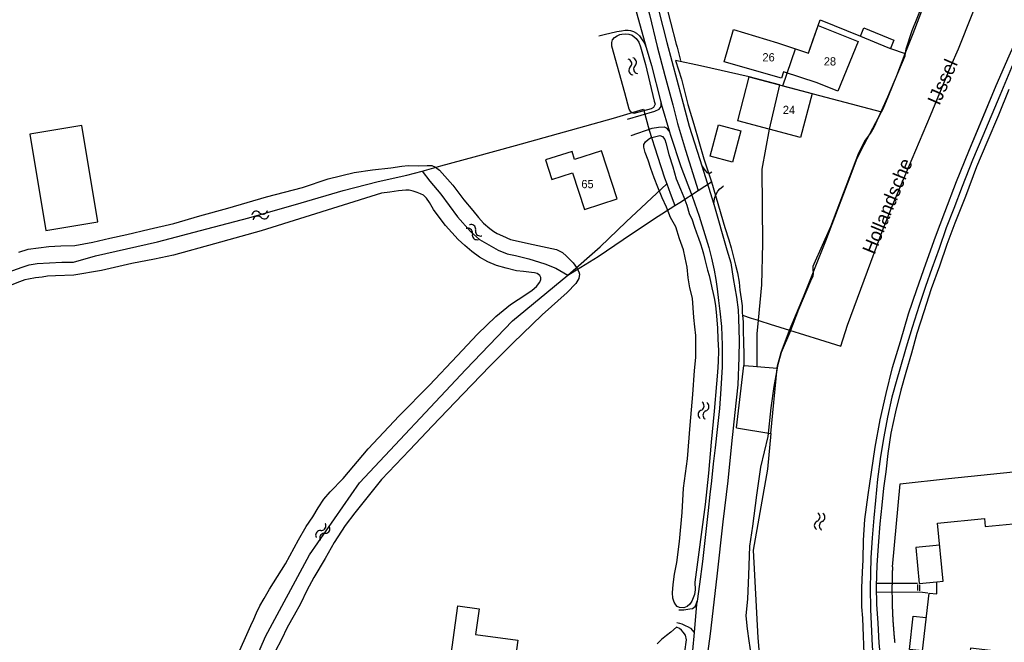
# Model space of a CAD drawing. Extents: x 123992 to 125854, y 449108 to 451911.
# Tile 155 of 175: x 124797 to 124977, y 451268 to 451382. Entities that reach past the tile are written whole.
import ezdxf
from ezdxf.enums import TextEntityAlignment as Align

# ---------------------------------------------------------------- set-up
doc = ezdxf.new("R2010")
doc.units = 0
for name, color, linetype in [('DEFAULT_113', 2, 'CONTINUOUS'), ('DEFAULT_118', 3, 'CONTINUOUS'), ('DEFAULT_21', 8, 'CONTINUOUS'), ('DEFAULT_23', 9, 'CONTINUOUS'), ('DEFAULT_4', 1, 'CONTINUOUS'), ('DEFAULT_48', 141, 'CONTINUOUS'), ('DEFAULT_7', 5, 'CONTINUOUS'), ('DEFAULT_79', 9, 'CONTINUOUS'), ('DEFAULT_99', 9, 'CONTINUOUS'), ('S05_WATER', 141, 'CONTINUOUS')]:
    doc.layers.add(name, color=color, linetype=linetype)

msp = doc.modelspace()

# ---------------------------------------------------------------- linework, layer by layer
at = {"layer": 'DEFAULT_21'}
for points in [[(124958.458, 451375.49), (124959.893, 451379.187), (124962.545, 451386.229), (124965.205, 451392.973), (124965.765, 451394.35)], [(124909.36, 451392.091), (124909.669, 451390.937), (124910.483, 451387.508), (124911.817, 451382.607), (124913.236, 451376.815), (124914.641, 451371.498), (124916.105, 451366.184), (124916.92, 451362.755), (124918.37, 451357.917), (124920.723, 451350.551)], [(124942.562, 451380.614), (124942.923, 451381.656), (124950.273, 451378.656)], [(124941.682, 451378.075), (124942.562, 451380.614)], [(124950.273, 451378.656), (124950.897, 451380.173), (124956.393, 451377.971), (124955.764, 451376.442)], [(124936.146, 451369.622), (124938.465, 451376.384), (124940.827, 451375.606), (124941.682, 451378.075)], [(124950.273, 451378.656), (124955.274, 451376.615), (124955.764, 451376.442)], [(124955.764, 451376.442), (124958.458, 451375.49)], [(124935.519, 451369.787), (124930.019, 451371.24), (124921.136, 451373.295), (124916.585, 451374.234), (124917.637, 451370.812), (124918.843, 451366.204), (124919.898, 451362.664), (124921.751, 451356.289), (124923.123, 451352.103)], [(124951.02, 451264.42), (124950.7, 451272.56), (124950.52, 451274.64), (124950.52, 451276.34), (124950.56, 451278.12), (124950.68, 451281), (124950.76, 451283.24), (124950.86, 451286.78), (124951.1, 451290.6), (124951.7, 451295.1), (124952.28, 451299.22), (124952.96, 451303.74), (124953.86, 451308.72), (124954.98, 451313.54), (124956.12, 451318.28), (124957.56, 451323.02), (124959.06, 451328.04), (124960.56, 451332.48), (124962.2, 451337.18), (124963.98, 451342.1), (124965.64, 451346.62), (124967.8, 451352.2), (124970.04, 451357.74), (124975.02, 451369.7), (124977.36, 451375.08)], [(124954.129, 451364.871), (124954.437, 451365.456), (124955.475, 451367.923), (124956.903, 451371.481), (124958.458, 451375.49)], [(124935.519, 451369.787), (124933.645, 451361.736), (124932.282, 451354.43), (124932.409, 451340.866), (124932.242, 451333.343), (124931.619, 451326.881)], [(124935.519, 451369.787), (124936.146, 451369.622)], [(124936.146, 451369.622), (124954.129, 451364.871)], [(124870.374, 451354.087), (124873.794, 451355.018), (124879.849, 451356.699), (124887.388, 451358.754), (124905.256, 451363.731), (124910.726, 451365.377)], [(124910.726, 451365.377), (124911.777, 451361.534), (124913.283, 451356.816), (124914.589, 451352.866), (124914.986, 451351.782)], [(124937.375, 451325.071), (124939.905, 451331.149), (124943.955, 451341.394), (124948.422, 451353.008), (124949.672, 451356.462), (124950.983, 451358.904), (124954.129, 451364.871)], [(124896.953, 451335.09), (124902.814, 451340.261), (124907.562, 451344.804), (124914.986, 451351.782)], [(124914.986, 451351.782), (124915.624, 451350.039), (124916.456, 451347.8)], [(124829.542, 451238.993), (124833.845, 451250.714), (124841.853, 451269.231), (124849.855, 451284.114), (124858.953, 451297.285), (124878.365, 451317.926), (124886.87, 451326.8), (124896.953, 451335.09)], [(124928.779, 451327.807), (124928.92, 451326.54), (124928.9, 451324.98), (124928.96, 451322.92), (124929, 451320.68), (124929.02, 451318.64)], [(124931.619, 451326.881), (124931.384, 451324.437), (124931.374, 451318.464)], [(124935.07, 451318.188), (124935.14, 451318.6), (124935.8, 451321.04), (124937.375, 451325.071)], [(124927.689, 451307.266), (124929.02, 451318.64)], [(124929.02, 451318.64), (124930.753, 451318.51)], [(124930.753, 451318.51), (124931.374, 451318.464)], [(124931.374, 451318.464), (124935.07, 451318.188)], [(124933.965, 451306.231), (124935.07, 451318.188)], [(124927.689, 451307.266), (124933.965, 451306.231)], [(124933.965, 451306.231), (124933.364, 451299.733), (124930.722, 451284.984), (124931.554, 451268.975), (124933.142, 451250.117), (124933.81, 451241.304)], [(124966.342, 451298.025), (124993.455, 451300.86)], [(124956.12, 451281.944), (124957.496, 451297.1)], [(124957.496, 451297.1), (124966.342, 451298.025)], [(124956.12, 451281.944), (124956.111, 451281.744), (124956.103, 451281.544), (124956.095, 451281.345), (124956.088, 451281.145), (124956.081, 451280.945), (124956.074, 451280.745), (124956.068, 451280.545), (124956.062, 451280.345), (124956.057, 451280.145), (124956.052, 451279.945), (124956.047, 451279.745), (124956.043, 451279.545), (124956.04, 451279.345), (124956.036, 451279.145), (124956.034, 451278.945), (124956.031, 451278.745), (124956.029, 451278.545), (124956.028, 451278.345), (124956.027, 451278.145), (124956.026, 451277.945), (124956.026, 451277.745), (124956.026, 451277.545), (124956.027, 451277.345), (124956.028, 451277.145), (124956.029, 451276.945), (124956.031, 451276.745), (124956.034, 451276.545), (124956.037, 451276.345), (124956.04, 451276.145), (124956.043, 451275.946), (124956.047, 451275.746), (124956.052, 451275.546), (124956.057, 451275.346), (124956.062, 451275.146), (124956.068, 451274.946), (124956.074, 451274.746), (124956.081, 451274.546), (124956.088, 451274.346), (124956.095, 451274.146), (124956.103, 451273.946), (124956.112, 451273.747), (124956.12, 451273.547), (124956.13, 451273.347), (124956.139, 451273.147), (124956.149, 451272.948), (124956.16, 451272.748), (124956.171, 451272.548), (124956.182, 451272.348), (124956.194, 451272.149), (124956.206, 451271.949), (124956.219, 451271.75), (124956.232, 451271.55), (124956.245, 451271.35), (124956.259, 451271.151), (124956.273, 451270.951), (124956.288, 451270.752), (124956.303, 451270.553), (124956.319, 451270.353), (124956.335, 451270.154), (124956.351, 451269.954), (124956.368, 451269.755), (124956.386, 451269.556), (124956.403, 451269.357), (124956.422, 451269.158), (124956.44, 451268.958), (124956.459, 451268.759), (124956.479, 451268.56), (124956.498, 451268.361), (124956.519, 451268.162)]]:
    msp.add_lwpolyline(points, dxfattribs=at)
at = {"layer": 'DEFAULT_23'}
for points in [[(124937.375, 451325.071), (124942.83, 451323.392), (124946.674, 451322.195), (124947.933, 451325.981), (124950.966, 451334.225), (124954.444, 451343.552), (124956.385, 451348.43), (124963.067, 451364.22), (124966.734, 451373.196), (124968.129, 451376.392), (124970.627, 451382.596), (124973.844, 451390.666), (124975.281, 451394.458), (124978.177, 451401.268), (124979.404, 451404.102), (124982.388, 451409.963), (124986.065, 451416.558), (124986.968, 451418.251), (124989.823, 451422.382), (124993.48, 451427.607), (124996.635, 451431.688), (124999.798, 451436.013), (125000, 451436.279)], [(124746.408, 451316.395), (124752.781, 451319.033), (124758.708, 451321.426), (124763.982, 451323.692), (124769.554, 451325.903), (124774.057, 451327.922), (124776.843, 451329.027), (124785.145, 451332.045), (124793.921, 451335.306), (124797.48, 451336.539), (124798.785, 451336.972), (124800.212, 451337.227), (124804.735, 451337.46), (124806.82, 451337.484), (124810.856, 451338.605), (124822.142, 451341.181), (124831.167, 451343.552), (124838.826, 451345.549), (124848.323, 451348.283), (124855.98, 451350.518), (124862.392, 451352.202), (124867.62, 451353.337), (124870.374, 451354.087)], [(124870.374, 451354.087), (124871.809, 451352.273), (124873.783, 451349.89), (124876.82, 451345.752), (124879.22, 451343.084), (124880.87, 451341.585), (124884.26, 451339.66), (124885.887, 451338.993), (124887.384, 451338.68), (124889.841, 451338.097), (124892.725, 451337.169), (124894.772, 451336.395), (124896.953, 451335.09)], [(124920.723, 451350.551), (124923.123, 451352.103)], [(124923.123, 451352.103), (124925.56, 451343.82), (124926.28, 451341.58), (124926.7, 451340.08), (124927.5, 451336.96), (124927.84, 451335.52), (124928.16, 451333.86), (124928.3, 451332.38), (124928.52, 451330.8), (124928.72, 451329.5), (124928.74, 451328.16), (124928.779, 451327.807)], [(124916.456, 451347.8), (124917.339, 451348.363), (124920.723, 451350.551)], [(124896.953, 451335.09), (124902.448, 451338.524), (124907.059, 451341.634), (124912.548, 451345.306), (124916.456, 451347.8)], [(124928.779, 451327.807), (124930.346, 451327.297)], [(124930.346, 451327.297), (124931.619, 451326.881)], [(124931.619, 451326.881), (124931.923, 451326.783)], [(124931.923, 451326.783), (124933.82, 451326.165), (124937.375, 451325.071)]]:
    msp.add_lwpolyline(points, dxfattribs=at)
at = {"layer": 'DEFAULT_4'}
for points in [[(124949.874, 451377.685), (124946.157, 451368.65), (124942.412, 451370.191), (124936.231, 451372.145), (124935.898, 451370.993), (124925.417, 451374.02), (124927.11, 451379.88), (124935.177, 451377.467), (124940.827, 451375.606), (124942.562, 451380.614), (124949.874, 451377.685)], [(124930.019, 451371.24), (124941.474, 451368.214), (124939.363, 451360.225), (124927.907, 451363.252), (124930.019, 451371.24)], [(124811.263, 451344.825), (124808.388, 451362.389), (124798.911, 451360.837), (124801.789, 451343.272), (124811.263, 451344.825)], [(124928.482, 451361.428), (124926.979, 451355.736), (124922.917, 451356.812), (124924.422, 451362.496), (124928.482, 451361.428)], [(124905.926, 451349.003), (124903.089, 451357.797), (124898.179, 451356.213), (124897.718, 451357.668), (124892.874, 451356.104), (124894.02, 451352.555), (124897.807, 451353.778), (124899.97, 451347.079), (124905.926, 451349.003)], [(124984.322, 451276.754), (124982.965, 451276.868), (124982.946, 451274.882), (124986.198, 451274.514), (124985.001, 451263.963), (124976.457, 451264.93), (124976.613, 451266.37), (124970.308, 451267.095), (124970.134, 451265.65), (124961.588, 451266.633), (124962.796, 451277.164), (124964.208, 451277.002), (124964.229, 451279.225), (124965.335, 451279.339), (124964.307, 451289.903), (124972.868, 451290.736), (124973.007, 451289.29), (124979.362, 451289.9), (124979.222, 451291.345), (124987.782, 451292.166), (124988.788, 451281.609), (124983.037, 451281.059), (124983.227, 451279.076), (124984.334, 451279.166)], [(124898.07, 451258.691), (124896.419, 451246.463), (124884.854, 451248.025), (124885.917, 451255.903), (124881.247, 451256.533), (124881.788, 451260.546), (124881.532, 451260.582), (124881.9, 451263.306), (124875.449, 451264.175), (124876.886, 451274.837), (124880.774, 451274.314), (124880.139, 451269.597), (124887.819, 451268.561), (124886.694, 451260.227), (124898.07, 451258.691)]]:
    msp.add_lwpolyline(points, dxfattribs=at)
at = {"layer": 'DEFAULT_48'}
for points in [[(124960.56, 451332.48), (124962.2, 451337.18), (124963.98, 451342.1), (124965.64, 451346.62), (124967.8, 451352.2), (124970.04, 451357.74), (124972.38, 451363.36), (124975.02, 451369.7), (124977.36, 451375.08), (124979.76, 451380.38), (124982.36, 451386.18), (124984.72, 451391.3), (124986.94, 451396.3), (124989.38, 451401.56), (124991.4, 451405.98), (124993.18, 451409.28), (124994.98, 451412.58), (124996.5, 451415.08), (124998.18, 451417.3), (125000, 451420.275)], [(124962.36, 451386.48), (124959.64, 451379.62), (124958.56, 451376.32), (124958.42, 451375.62), (124958.34, 451375.02), (124955.18, 451367.56), (124952.74, 451362), (124952.26, 451361.2), (124951.7, 451360.46), (124951.02, 451359.52), (124949.92, 451357.34), (124944.82, 451343.94), (124941.78, 451337.12), (124941.62, 451336.7), (124941.6, 451336.14), (124941.66, 451335.46), (124941.58, 451334.92), (124941.16, 451334), (124938.96, 451328.84), (124937.34, 451324.54), (124935.8, 451321.04), (124935.14, 451318.6), (124935.072, 451318.188)], [(124912.86, 451366.3), (124912.56, 451365.66), (124912.12, 451365.4), (124909, 451364.56), (124908.44, 451364.88), (124908.1, 451365.36), (124907.32, 451368.36), (124904.96, 451376.88), (124904.96, 451377.52), (124905.1, 451378.02), (124905.46, 451378.44), (124905.92, 451378.74), (124906.4, 451378.98), (124906.8, 451379.04), (124907.52, 451379.1), (124908.08, 451379.04), (124908.66, 451378.88), (124909.06, 451378.54), (124909.4, 451378.22), (124909.86, 451377.56), (124910.18, 451376.74), (124911.12, 451373.5), (124912.7, 451366.84), (124912.86, 451366.3)], [(124920.06, 451317.72), (124920.26, 451320.08), (124920.28, 451322.22), (124920.28, 451324.1), (124920.1, 451325.68), (124919.9, 451327.4), (124919.8, 451329.14), (124919.64, 451330.94), (124919.2, 451332.82), (124918.9, 451334.64), (124918.72, 451336.54), (124918.34, 451338.26), (124918, 451339.74), (124917.28, 451341.72), (124916.64, 451343.9), (124915.68, 451345.62), (124914.94, 451347.48), (124914.16, 451349.2), (124913.32, 451351.14), (124912.7, 451352.88), (124912.08, 451354.58), (124911.58, 451356.08), (124911.06, 451357.44), (124910.82, 451358.42), (124910.82, 451358.92), (124911.08, 451359.42), (124911.56, 451359.86), (124912.04, 451360.14), (124912.52, 451360.28), (124913.22, 451360.46), (124913.72, 451360.56), (124914.22, 451360.36), (124914.6, 451359.82), (124914.8, 451359.22), (124915.38, 451357.08)], [(124915.38, 451357.08), (124916.06, 451354.88), (124916.66, 451352.66), (124917.46, 451350.78), (124918.06, 451349.32), (124918.64, 451347.84), (124919.08, 451346.38), (124919.6, 451345.2), (124920, 451344.04), (124920.4, 451342.84)], [(124861.32, 451354.34), (124864.7, 451354.68), (124866.66, 451354.96), (124867.86, 451355.1), (124869.66, 451355.04), (124871.28, 451355.12), (124872.18, 451355.08), (124872.84, 451354.78), (124873.54, 451354.22), (124876, 451351.54), (124877.96, 451348.86), (124879.6, 451346.88), (124880.68, 451345.64), (124881.58, 451344.6), (124882.7, 451343.64), (124883.44, 451343.08), (124884.06, 451342.72), (124885.06, 451342.26), (124886.5, 451341.6), (124890.62, 451340.7), (124894.86, 451339.76), (124896, 451339.26), (124896.7, 451338.58), (124897.9, 451337.38), (124898.54, 451336.52), (124898.96, 451335.72), (124899.06, 451335.3), (124898.96, 451334.5), (124898.38, 451333.62), (124896.82, 451331.98), (124892.24, 451327.86), (124886.92, 451322.74), (124882.78, 451318.58), (124877.78, 451313.42), (124872.3, 451307.64)], [(124800.44, 451340.12), (124802.32, 451340.34), (124804.56, 451340.46), (124807.08, 451340.5), (124810.36, 451341.12), (124813.44, 451341.84), (124816.54, 451342.52), (124820.66, 451343.5), (124825.1, 451344.54), (124829.84, 451345.94), (124834.96, 451347.34), (124842.02, 451349.38), (124848.56, 451351.08), (124853.26, 451352.66), (124858.02, 451353.82), (124861.32, 451354.34)], [(124892.02, 451334.3), (124892.02, 451334.7), (124891.82, 451335.08), (124891.36, 451335.44), (124890.88, 451335.52), (124890.3, 451335.6), (124888.86, 451335.76), (124887.56, 451335.92), (124885.68, 451336.36), (124883.96, 451336.86), (124882.34, 451337.56), (124880.84, 451338.4), (124879.46, 451339.4), (124878.14, 451340.5), (124876.98, 451341.64), (124875.78, 451342.88), (124874.64, 451344.16), (124873.48, 451345.66), (124872.48, 451347.1), (124871.76, 451348.36), (124871.16, 451349.16), (124870.62, 451349.7), (124870.08, 451349.96), (124869.5, 451350.18), (124868.74, 451350.42), (124868.04, 451350.58), (124867.4, 451350.58), (124866.08, 451350.46), (124864.48, 451350.22), (124862.96, 451350.08), (124841.04, 451343.2), (124832.54, 451340.82), (124825.06, 451338.76), (124821.6, 451338.02), (124817.46, 451337.26)], [(124920.4, 451342.84), (124920.78, 451341.86), (124921.14, 451340.8), (124921.42, 451339.82), (124921.68, 451339), (124921.9, 451337.96), (124922.16, 451336.98), (124922.38, 451336.02), (124922.7, 451335.08), (124922.94, 451333.96), (124923.18, 451332.8), (124923.42, 451331.76), (124923.66, 451330.66), (124923.88, 451329.52), (124923.96, 451328.38), (124924.1, 451326.94), (124924.22, 451325.44), (124924.3, 451323.42), (124924.4, 451321.36), (124924.34, 451319.34), (124924.24, 451317.4), (124924.06, 451315.32), (124923.62, 451310.3), (124923.08, 451304.68), (124922.6, 451299.04), (124921.96, 451293.32), (124920.12, 451279.18), (124920.14, 451277.78), (124920.02, 451276.9), (124919.76, 451276.28), (124919.52, 451275.68), (124919.18, 451275.14), (124918.68, 451274.72), (124918.1, 451274.48), (124917.3, 451274.52)], [(124796.9, 451339.32), (124798.56, 451339.88), (124800.44, 451340.12)], [(124817.46, 451337.26), (124811.94, 451335.96), (124806.92, 451335.14), (124803.58, 451334.98), (124802.1, 451334.9), (124801.14, 451334.76), (124799.94, 451334.64), (124798.62, 451334.4), (124798, 451334.24), (124796.52, 451333.7), (124788.78, 451330.64), (124781.44, 451327.84), (124773.64, 451325.2), (124764.22, 451321.26), (124762.12, 451320.44), (124761.88, 451321.06)], [(124851.44, 451292.7), (124852.5, 451294.28), (124853.64, 451295.62), (124855.98, 451298.06), (124860.58, 451303.46), (124866.2, 451309.48), (124871.72, 451315.04), (124876.8, 451320.38), (124880.46, 451324.34), (124883.8, 451327.6), (124886.5, 451329.78), (124889.28, 451331.56), (124890.46, 451332.38), (124891.24, 451333.06), (124891.86, 451333.84), (124892.02, 451334.3)], [(124950.52, 451274.64), (124950.52, 451276.34), (124950.56, 451278.12), (124950.68, 451281), (124950.76, 451283.24), (124950.86, 451286.78), (124951.1, 451290.6), (124951.7, 451295.1), (124952.28, 451299.22), (124952.96, 451303.74), (124953.86, 451308.72), (124954.98, 451313.54), (124956.12, 451318.28), (124957.56, 451323.02), (124959.06, 451328.04), (124960.56, 451332.48)], [(124917.3, 451274.52), (124916.86, 451274.7), (124916.6, 451275.02), (124916.34, 451275.52), (124916.08, 451276.24), (124916.02, 451277.2), (124916.14, 451278.7), (124916.36, 451280.58), (124916.8, 451282.76), (124917.32, 451286.58), (124917.76, 451291.84), (124918.02, 451296.26), (124918.78, 451301.66), (124919.24, 451307.76), (124919.72, 451313.38), (124920.06, 451317.72)], [(124935.072, 451318.188), (124934.52, 451314.84), (124933.96, 451310.9), (124933.4, 451305.68), (124932.08, 451300.14), (124931.34, 451295.02), (124930.58, 451289.38), (124930.06, 451285.7), (124929.86, 451280.4), (124929.72, 451276.14), (124929.38, 451273), (124929.62, 451270.64), (124929.92, 451268.44), (124930.28, 451266)], [(124872.3, 451307.64), (124868.08, 451303.2), (124863, 451297.86), (124860.58, 451294.84), (124858.1, 451291.76), (124856.36, 451289.46), (124854.38, 451286.36), (124852.74, 451283.46), (124850.62, 451280), (124849.4, 451277.62), (124848.22, 451275.22), (124847.08, 451273.14), (124845.76, 451270.88), (124844.74, 451268.72), (124843.62, 451266.52), (124842.6, 451264.56)], [(124836.42, 451265.14), (124839.14, 451271.24), (124839.74, 451272.42), (124840.22, 451273.54), (124840.8, 451274.82), (124841.58, 451276.16), (124842.58, 451277.9), (124845.5, 451282.5), (124847.88, 451286.84), (124849.28, 451289.3), (124850.46, 451291.04), (124851.44, 451292.7)], [(124951.02, 451264.42), (124950.7, 451272.56), (124950.52, 451274.64)], [(124912.18, 451230.58), (124912.68, 451230.62), (124913.26, 451230.78), (124913.68, 451231.38), (124913.82, 451231.86), (124913.92, 451233.08), (124915.54, 451245.22), (124916.86, 451255.2), (124918.3, 451266.44), (124918.58, 451268.66), (124918.4, 451269.46), (124917.96, 451270.06), (124917.66, 451270.4), (124917.3, 451270.68), (124916.75, 451270.934)], [(124916.75, 451270.934), (124915.72, 451270.04), (124914.9, 451269.42), (124914.04, 451268.72), (124913.24, 451267.88)]]:
    msp.add_lwpolyline(points, dxfattribs=at)
at = {"layer": 'DEFAULT_7'}
for points in [[(124964.7, 451285.867), (124960.361, 451285.453), (124961.004, 451278.93), (124964.229, 451279.225)], [(124961.588, 451266.633), (124959.226, 451266.9), (124959.914, 451272.963), (124962.28, 451272.687)]]:
    msp.add_lwpolyline(points, dxfattribs=at)
at = {"layer": 'DEFAULT_79'}
msp.add_lwpolyline([(124914.58, 451385.68), (124914.64, 451385.24), (124916.7, 451377.24), (124916.86, 451376.64), (124917.46, 451374.22)], dxfattribs=at)
at = {"layer": 'DEFAULT_99'}
for points in [[(124908.483, 451386.706), (124908.62, 451386.1), (124911.24, 451376.621)], [(124913.533, 451383.213), (124915, 451377.54), (124917.74, 451367.34), (124919.06, 451362.28), (124921.02, 451356.2), (124921.376, 451355.047)], [(124902.576, 451378.736), (124903.58, 451378.96), (124905.9, 451379.52), (124906.74, 451379.66), (124907.42, 451379.78), (124907.92, 451379.76), (124908.38, 451379.72), (124908.92, 451379.52), (124909.48, 451379.2), (124909.98, 451378.72), (124910.38, 451378.18), (124910.9, 451377.38), (124911.24, 451376.621)], [(124911.24, 451376.621), (124912.2, 451373.3), (124913.84, 451366.86), (124913.949, 451366.483)], [(124978.44, 451374.44), (124975.66, 451367.84), (124972.56, 451360.5), (124970.72, 451356.08), (124968.84, 451351.3), (124967.3, 451347.28), (124965.88, 451343.74), (124964.6, 451339.96), (124963.28, 451336.3), (124962.16, 451333.04), (124960.98, 451329.58), (124959.72, 451325.56), (124958.64, 451322), (124957.46, 451317.98), (124956.9, 451316.1), (124956.02, 451312.86), (124955.2, 451309.22), (124954.52, 451305.62), (124953.92, 451302.04), (124953.4, 451297.9), (124953.02, 451294.02)], [(124977.3, 451368.96), (124975.42, 451364.28), (124973.3, 451359.32), (124971.44, 451354.84), (124969.42, 451349.48), (124967.5, 451344.6), (124966.04, 451340.72), (124964.66, 451336.76), (124963.16, 451332.6), (124961.84, 451328.4), (124960.54, 451324.5), (124959.56, 451320.92), (124958.54, 451317.38), (124957.62, 451314.14), (124956.64, 451310.22), (124955.82, 451306.3), (124955.3, 451302.58), (124954.88, 451299.26), (124954.5, 451296.26), (124954.2, 451293.2), (124953.84, 451289.78), (124953.52, 451285.78), (124953.24, 451282.26)], [(124907.823, 451363.571), (124912.82, 451364.98), (124913.62, 451365.36), (124913.94, 451365.86), (124913.98, 451366.3)], [(124913.949, 451366.483), (124913.985, 451366.358)], [(124913.98, 451366.3), (124913.949, 451366.483)], [(124913.98, 451366.3), (124913.985, 451366.358)], [(124913.985, 451366.358), (124915.469, 451361.23)], [(124908.505, 451360.587), (124912.34, 451361.88), (124913.46, 451362.1), (124914.48, 451362.14), (124914.88, 451361.96), (124915.3, 451361.5), (124915.469, 451361.23)], [(124915.469, 451361.23), (124915.64, 451360.64), (124917.56, 451354.92), (124919.58, 451349.54), (124920.86, 451345.84), (124921.9, 451342.5), (124922.62, 451340.14), (124923.14, 451338.18), (124923.6, 451336), (124923.92, 451334.32), (124924.14, 451332.62), (124924.42, 451330.52), (124924.62, 451328.56), (124924.94, 451325.78), (124925.1, 451322.38), (124925.08, 451318.38), (124924.86, 451314.4), (124924.56, 451310.82), (124924.14, 451306.98), (124923.8, 451303.66), (124923.46, 451300.72), (124923.14, 451297.6), (124922.84, 451295.12), (124922.5, 451292.2), (124922.06, 451287.84), (124921.5, 451282.9), (124920.96, 451278.78), (124920.502, 451275.674)], [(124921.376, 451355.047), (124921.72, 451354.52), (124921.96, 451354.18), (124922.26, 451353.8), (124922.72, 451353.66), (124923.22, 451353.92)], [(124921.376, 451355.047), (124923.546, 451348.029)], [(124923.546, 451348.029), (124923.66, 451349.1), (124923.9, 451349.74), (124924.28, 451350.44), (124924.64, 451350.86), (124925.18, 451351.28), (124925.334, 451351.39)], [(124923.546, 451348.029), (124925.94, 451339.7), (124926.64, 451337.36), (124927.08, 451334.48), (124927.68, 451331.08), (124928, 451328.8), (124928.08, 451327.22), (124928.18, 451323.22), (124928.12, 451320.12), (124927.9, 451315.1), (124927.4, 451310.1), (124926.76, 451304.36), (124926.1, 451297.64), (124925.2, 451290.12), (124924.12, 451280.26), (124922.88, 451269.76), (124920.64, 451253.2), (124919.08, 451242.34), (124917.68, 451231), (124916.696, 451223.363)], [(124953.02, 451294.02), (124952.7, 451290.86), (124952.42, 451287.24), (124952.2, 451283.56), (124952.1, 451280.76), (124952.02, 451278.2), (124952.1, 451274.16), (124952.44, 451267.56), (124952.92, 451261.12), (124953.46, 451250.44), (124954.12, 451239.06), (124955, 451225.88), (124955.36, 451216.86), (124955.36, 451212.38), (124955.38, 451209.82), (124955.5, 451206.52)], [(124953.24, 451282.26), (124953.16, 451278.42), (124953.18, 451275.08), (124953.42, 451271.74), (124953.66, 451268.04), (124954.28, 451261.6), (124955.36, 451240.98), (124956.08, 451228.28), (124956.141, 451227.31)], [(124953.166, 451277.347), (124961.101, 451277.386), (124962.543, 451277.216)], [(124953.17, 451278.94), (124960.679, 451278.979)], [(124960.684, 451278.744), (124960.691, 451277.633)], [(124961.11, 451277.567), (124961.112, 451278.677)], [(124917.172, 451274.09), (124918.06, 451274.08), (124919.18, 451274.26), (124919.68, 451274.38), (124920.14, 451274.74), (124920.36, 451275.16), (124920.502, 451275.674)], [(124920.502, 451275.674), (124920.42, 451275.12), (124919.968, 451269.976)], [(124916.833, 451271.788), (124917.28, 451271.7), (124917.72, 451271.56), (124918.36, 451271.24), (124918.86, 451271), (124919.32, 451270.74), (124919.968, 451269.976)], [(124919.968, 451269.976), (124919.68, 451266.7), (124918.82, 451261.38), (124917.84, 451253.94), (124916.22, 451241.8), (124914.6, 451231.2), (124914.493, 451230.399)]]:
    msp.add_lwpolyline(points, dxfattribs=at)
at = {"layer": 'S05_WATER'}
for points in [[(124908.33, 451373.032), (124908.457, 451373.186), (124908.543, 451373.366), (124908.586, 451373.561), (124908.582, 451373.76), (124908.532, 451373.953), (124908.438, 451374.129), (124908.305, 451374.279), (124908.141, 451374.393), (124907.956, 451374.466), (124907.919, 451374.474)], [(124909.196, 451373.278), (124909.322, 451373.433), (124909.409, 451373.612), (124909.452, 451373.807), (124909.448, 451374.007), (124909.397, 451374.2), (124909.303, 451374.376), (124909.171, 451374.525), (124909.007, 451374.639), (124908.821, 451374.712), (124908.785, 451374.721)], [(124908.33, 451373.032), (124908.204, 451372.877), (124908.117, 451372.698), (124908.074, 451372.503), (124908.078, 451372.303), (124908.129, 451372.11), (124908.223, 451371.934), (124908.355, 451371.785), (124908.519, 451371.671), (124908.705, 451371.598), (124908.741, 451371.589)], [(124909.196, 451373.278), (124909.069, 451373.124), (124908.983, 451372.944), (124908.94, 451372.749), (124908.944, 451372.55), (124908.994, 451372.357), (124909.088, 451372.181), (124909.221, 451372.031), (124909.385, 451371.917), (124909.57, 451371.844), (124909.607, 451371.836)], [(124840.769, 451346.503), (124840.613, 451346.628), (124840.433, 451346.714), (124840.238, 451346.755), (124840.038, 451346.749), (124839.846, 451346.697), (124839.67, 451346.602), (124839.522, 451346.469), (124839.409, 451346.304), (124839.337, 451346.118), (124839.329, 451346.081)], [(124841.021, 451345.639), (124840.866, 451345.764), (124840.686, 451345.85), (124840.491, 451345.891), (124840.291, 451345.886), (124840.098, 451345.834), (124839.923, 451345.738), (124839.775, 451345.605), (124839.662, 451345.44), (124839.59, 451345.254), (124839.582, 451345.218)], [(124840.769, 451346.503), (124840.924, 451346.378), (124841.104, 451346.292), (124841.299, 451346.251), (124841.499, 451346.256), (124841.692, 451346.308), (124841.867, 451346.404), (124842.015, 451346.537), (124842.128, 451346.702), (124842.2, 451346.888), (124842.208, 451346.924)], [(124841.021, 451345.639), (124841.177, 451345.514), (124841.357, 451345.428), (124841.552, 451345.387), (124841.752, 451345.393), (124841.944, 451345.445), (124842.12, 451345.54), (124842.268, 451345.673), (124842.381, 451345.838), (124842.453, 451346.024), (124842.461, 451346.061)], [(124879.544, 451342.622), (124879.568, 451342.821), (124879.545, 451343.019), (124879.476, 451343.206), (124879.365, 451343.372), (124879.219, 451343.508), (124879.045, 451343.606), (124878.853, 451343.66), (124878.654, 451343.669), (124878.458, 451343.63), (124878.422, 451343.618)], [(124880.142, 451343.296), (124880.165, 451343.494), (124880.142, 451343.692), (124880.073, 451343.879), (124879.963, 451344.045), (124879.816, 451344.181), (124879.642, 451344.279), (124879.451, 451344.333), (124879.251, 451344.342), (124879.055, 451344.304), (124879.02, 451344.291)], [(124879.544, 451342.622), (124879.521, 451342.424), (124879.544, 451342.226), (124879.613, 451342.039), (124879.723, 451341.873), (124879.87, 451341.737), (124880.044, 451341.639), (124880.235, 451341.585), (124880.435, 451341.576), (124880.631, 451341.614), (124880.666, 451341.627)], [(124880.142, 451343.296), (124880.118, 451343.097), (124880.141, 451342.899), (124880.21, 451342.712), (124880.321, 451342.546), (124880.467, 451342.41), (124880.641, 451342.312), (124880.833, 451342.258), (124881.032, 451342.249), (124881.228, 451342.288), (124881.264, 451342.3)], [(124921.223, 451310.488), (124921.4, 451310.581), (124921.55, 451310.712), (124921.666, 451310.875), (124921.74, 451311.06), (124921.769, 451311.257), (124921.751, 451311.456), (124921.688, 451311.645), (124921.582, 451311.814), (124921.44, 451311.954), (124921.409, 451311.976)], [(124922.117, 451310.376), (124922.293, 451310.469), (124922.443, 451310.6), (124922.559, 451310.763), (124922.633, 451310.948), (124922.662, 451311.146), (124922.645, 451311.344), (124922.581, 451311.534), (124922.475, 451311.703), (124922.333, 451311.842), (124922.303, 451311.865)], [(124921.223, 451310.488), (124921.047, 451310.395), (124920.897, 451310.264), (124920.781, 451310.101), (124920.707, 451309.916), (124920.678, 451309.718), (124920.695, 451309.52), (124920.759, 451309.33), (124920.865, 451309.161), (124921.007, 451309.022), (124921.037, 451308.999)], [(124922.117, 451310.376), (124921.94, 451310.283), (124921.79, 451310.152), (124921.674, 451309.989), (124921.6, 451309.804), (124921.571, 451309.607), (124921.589, 451309.408), (124921.652, 451309.219), (124921.758, 451309.05), (124921.9, 451308.91), (124921.931, 451308.888)], [(124942.39, 451290.269), (124942.563, 451290.368), (124942.709, 451290.505), (124942.818, 451290.671), (124942.886, 451290.859), (124942.908, 451291.057), (124942.883, 451291.255), (124942.813, 451291.442), (124942.702, 451291.607), (124942.554, 451291.742), (124942.523, 451291.763)], [(124943.286, 451290.189), (124943.46, 451290.288), (124943.605, 451290.424), (124943.715, 451290.591), (124943.782, 451290.779), (124943.805, 451290.977), (124943.78, 451291.175), (124943.71, 451291.362), (124943.598, 451291.527), (124943.451, 451291.662), (124943.42, 451291.683)], [(124851.902, 451288.555), (124852.102, 451288.559), (124852.295, 451288.61), (124852.471, 451288.704), (124852.62, 451288.836), (124852.734, 451289), (124852.807, 451289.186), (124852.835, 451289.383), (124852.816, 451289.582), (124852.751, 451289.771), (124852.734, 451289.804)], [(124942.39, 451290.269), (124942.216, 451290.17), (124942.071, 451290.034), (124941.961, 451289.867), (124941.894, 451289.679), (124941.871, 451289.481), (124941.896, 451289.283), (124941.966, 451289.096), (124942.078, 451288.931), (124942.225, 451288.796), (124942.256, 451288.775)], [(124943.286, 451290.189), (124943.113, 451290.09), (124942.967, 451289.953), (124942.858, 451289.787), (124942.79, 451289.599), (124942.768, 451289.401), (124942.793, 451289.203), (124942.863, 451289.016), (124942.974, 451288.851), (124943.122, 451288.716), (124943.153, 451288.695)], [(124851.902, 451288.555), (124851.703, 451288.551), (124851.51, 451288.501), (124851.334, 451288.407), (124851.185, 451288.275), (124851.07, 451288.111), (124850.997, 451287.925), (124850.97, 451287.728), (124850.989, 451287.529), (124851.054, 451287.34), (124851.071, 451287.307)], [(124852.652, 451288.057), (124852.452, 451288.053), (124852.259, 451288.002), (124852.083, 451287.908), (124851.934, 451287.776), (124851.82, 451287.612), (124851.747, 451287.426), (124851.719, 451287.229), (124851.738, 451287.03), (124851.803, 451286.841), (124851.82, 451286.808)], [(124852.652, 451288.057), (124852.851, 451288.061), (124853.044, 451288.111), (124853.22, 451288.205), (124853.369, 451288.337), (124853.484, 451288.501), (124853.557, 451288.687), (124853.584, 451288.884), (124853.565, 451289.083), (124853.5, 451289.272), (124853.483, 451289.305)]]:
    msp.add_lwpolyline(points, dxfattribs=at)

# ---------------------------------------------------------------- texts
at = {"layer": 'DEFAULT_113'}
for s, p in [('26', (124933.533, 451374.826)), ('28', (124944.718, 451374.082)), ('24', (124937.25, 451365.232)), ('65', (124900.528, 451351.716))]:
    msp.add_text(s, height=1.5, dxfattribs=at).set_placement(p, align=Align.MIDDLE_CENTER)
at = {"layer": 'DEFAULT_118'}
for s, rotation, p in [('IJssel', 66.43293, (124965.221, 451370.337)), ('Hollandsche', 67.5918, (124955.196, 451347.716))]:
    msp.add_text(s, height=2.5, rotation=rotation, dxfattribs=at).set_placement(p, align=Align.MIDDLE_CENTER)

doc.saveas('drawing.dxf')
